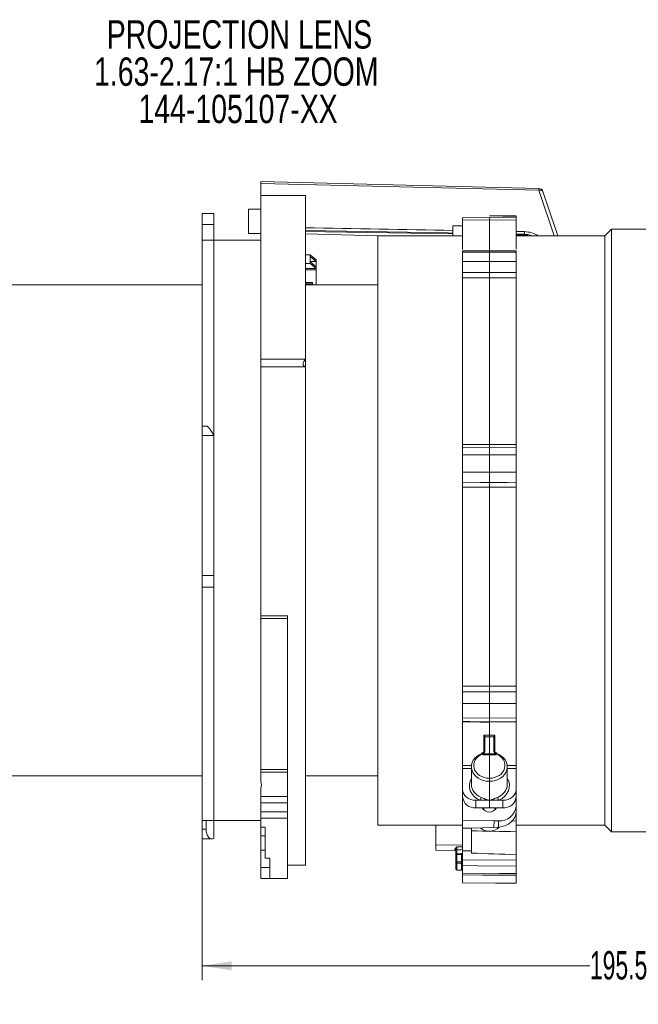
# Model space of a CAD drawing. Header units: millimetres. Extents: x 0 to 1118, y 0 to 864.
# Tile 3 of 78: x 132 to 201, y 69 to 179. Entities that reach past the tile are written whole.
import ezdxf

# ---------------------------------------------------------------- set-up
doc = ezdxf.new("R2010")
doc.units = ezdxf.units.MM
doc.styles.add('SLDTEXTSTYLE0', font='TXT', dxfattribs={"width": 0.75})
doc.styles.add('SLDTEXTSTYLE3', font='TXT', dxfattribs={"width": 0.605})
doc.dimstyles.new('SLDDIMSTYLE1', dxfattribs={"dimtxt": 3.175, "dimasz": 3.302, "dimexe": 0, "dimexo": 0.0625, "dimgap": 0.79375, "dimtad": 0, "dimtih": 1, "dimtoh": 1, "dimdec": 1, "dimlfac": 2, "dimrnd": 1e-09, "dimzin": 12, "dimdsep": 46, "dimtxsty": 'SLDTEXTSTYLE3', "dimsah": 1, "dimcen": 0.09, "dimadec": 0, "dimazin": 3, "dimtfac": 1, "dimtofl": 0, "dimtmove": 0, "dimatfit": 3, "dimfxl": 1, "dimfrac": 2, "dimtolj": 1, "dimtzin": 12, "dimarcsym": 0})

# ---------------------------------------------------------------- blocks, each defined once
blk = doc.blocks.new('_D_10')
at = {"color": 7, "linetype": 'Continuous', "lineweight": 0}
for p, q in [((65.6, 103.63), (65.6, 52.74)), ((249.8, 85.88), (249.8, 52.74)), ((65.6, 54.34), (152.24, 54.34)), ((249.8, 54.34), (163.15, 54.34))]:
    blk.add_line(p, q, dxfattribs=at)
for points in [[(65.6, 54.34), (68.9, 53.83), (68.9, 54.84)], [(249.8, 54.34), (246.49, 54.84), (246.49, 53.83)]]:
    blk.add_solid(points, dxfattribs=at)
at = {"color": 7, "linetype": 'Continuous', "lineweight": 0, "insert": (152.24, 55.99), "char_height": 3.175, "attachment_point": 1, "style": 'SLDTEXTSTYLE3'}
blk.add_mtext('368.4', dxfattribs=at)
blk = doc.blocks.new('_D_11')
at = {"color": 7, "linetype": 'Continuous', "lineweight": 0}
for p, q in [((152.07, 88.13), (152.07, 71.86)), ((249.8, 85.88), (249.8, 71.86)), ((152.07, 73.46), (195.48, 73.46)), ((249.8, 73.46), (206.39, 73.46))]:
    blk.add_line(p, q, dxfattribs=at)
for points in [[(152.07, 73.46), (155.37, 72.95), (155.37, 73.97)], [(249.8, 73.46), (246.49, 73.97), (246.49, 72.95)]]:
    blk.add_solid(points, dxfattribs=at)
at = {"color": 7, "linetype": 'Continuous', "lineweight": 0, "insert": (195.48, 75.11), "char_height": 3.175, "attachment_point": 1, "style": 'SLDTEXTSTYLE3'}
blk.add_mtext('195.5', dxfattribs=at)
blk = doc.blocks.new('SW_NOTE_59')
at = {"color": 0, "linetype": 'Continuous', "lineweight": 0, "char_height": 3.175, "attachment_point": 2, "style": 'SLDTEXTSTYLE0'}
for s, insert in [('PROJECTION LENS', (18.21, 4.09)), ('1.63-2.17:1 HB ZOOM', (17.85, -0.08)), ('144-105107-XX', (18.05, -4.26))]:
    blk.add_mtext(s, dxfattribs=dict(at, insert=insert))

msp = doc.modelspace()

# ---------------------------------------------------------------- linework, layer by layer
at = {"color": 7, "linetype": 'Continuous', "lineweight": 15}
for p, q in [((189.7635, 160.5272), (158.6201, 161.2868)), ((158.6201, 161.0899), (158.6201, 159.734)), ((163.6201, 159.734), (158.6201, 159.734)), ((158.6201, 141.4153), (158.6201, 159.734)), ((163.6201, 141.4153), (163.6201, 159.734)), ((153.3701, 157.7279), (152.0701, 157.7279)), ((152.0701, 156.4754), (152.0701, 157.7279)), ((153.3701, 157.7279), (153.3701, 156.4754)), ((158.6201, 158.2218), (157.264, 158.2218)), ((157.264, 158.2218), (157.264, 155.4718)), ((184.2206, 157.2734), (181.2206, 157.2414)), ((184.2208, 157.0055), (181.2208, 156.9793)), ((181.2208, 153.689), (181.2208, 156.9793)), ((187.2208, 156.9793), (184.2208, 157.0055)), ((187.2209, 157.4434), (184.2209, 157.4709)), ((187.2209, 157.2414), (184.2209, 157.2734)), ((187.2208, 157.2949), (187.2208, 157.4153)), ((187.2208, 153.7333), (187.2208, 156.9793)), ((152.0701, 154.734), (152.0701, 156.4754)), ((153.3701, 154.734), (153.3701, 156.4754)), ((181.2208, 156.349), (180.1458, 156.3396)), ((180.1458, 155.192), (180.1458, 156.3396)), ((197.8958, 155.984), (197.1458, 155.234)), ((228.1458, 155.984), (197.8958, 155.984)), ((197.8958, 155.984), (197.8958, 88.484)), ((153.3701, 154.734), (152.0701, 154.734)), ((152.0701, 133.909), (152.0701, 154.734)), ((158.6201, 154.734), (153.3701, 154.734)), ((153.3701, 132.9097), (153.3701, 154.734)), ((157.264, 155.4718), (158.6201, 155.4718)), ((163.6201, 155.4283), (171.7793, 155.2286)), ((181.2208, 155.234), (171.7458, 155.234)), ((171.7458, 155.234), (171.7458, 89.234)), ((187.2208, 155.307), (188.1375, 155.291)), ((197.1458, 155.234), (187.2208, 155.234)), ((197.1458, 155.234), (197.1458, 89.234)), ((184.2206, 153.5579), (181.2206, 153.522)), ((181.2208, 153.3731), (181.2208, 152.3462)), ((187.221, 153.522), (184.2209, 153.5579)), ((187.2208, 153.3731), (187.2208, 152.3462)), ((163.6201, 153.1032), (164.1451, 153.1032)), ((164.1451, 153.1032), (164.1451, 152.9017)), ((164.1451, 153.1032), (164.8451, 152.5396)), ((164.1451, 152.9017), (164.1451, 152.3087)), ((164.1451, 152.9017), (164.8451, 152.338)), ((164.1451, 152.338), (164.8451, 152.338)), ((164.1451, 152.3087), (164.1451, 152.1071)), ((164.8451, 151.7451), (164.1451, 152.3087)), ((164.8451, 152.5396), (164.8451, 152.338)), ((164.8451, 152.338), (164.8451, 151.7451)), ((164.1451, 152.1071), (163.6201, 152.1071)), ((163.6201, 151.5495), (164.8376, 151.5495)), ((164.8376, 151.4013), (163.6201, 151.4013)), ((164.8376, 151.5495), (164.1451, 152.1071)), ((164.8376, 151.5495), (164.8376, 151.4013)), ((164.8376, 151.4013), (164.8451, 151.3952)), ((164.8451, 151.3952), (164.8451, 151.7451)), ((164.8451, 151.3952), (164.8451, 149.734)), ((163.6201, 150.0062), (164.4201, 150.0062)), ((164.4201, 150.0062), (164.4201, 149.8579)), ((181.2208, 131.8354), (181.2208, 150.5003)), ((187.2208, 131.8354), (187.2208, 150.5003)), ((152.0701, 149.734), (110.11, 149.734)), ((163.6201, 149.8579), (164.4201, 149.8579)), ((171.7458, 149.734), (163.6201, 149.734)), ((164.4201, 149.8579), (164.4201, 149.734)), ((158.6201, 141.4153), (163.6201, 141.4153)), ((158.6201, 140.5493), (158.6201, 141.4153)), ((163.6201, 141.4153), (163.6201, 140.5493)), ((158.6201, 112.6497), (158.6201, 140.5493)), ((163.6201, 140.5493), (158.6201, 140.5493)), ((163.6201, 84.734), (163.6201, 140.5493)), ((152.5537, 133.909), (152.0701, 133.909)), ((152.0701, 132.8482), (152.0701, 133.909)), ((152.0701, 132.8482), (152.0701, 117.1726)), ((153.3701, 132.9097), (153.3701, 132.8482)), ((153.3701, 132.8482), (153.3701, 117.1726)), ((184.2207, 131.5036), (181.2208, 131.4729)), ((187.2209, 131.4729), (184.2209, 131.5036)), ((181.2208, 130.6752), (181.2208, 128.7595)), ((187.2208, 130.6752), (187.2208, 128.7595)), ((181.2208, 104.7685), (181.2208, 127.0834)), ((187.2208, 104.7685), (187.2208, 127.0834)), ((152.0701, 115.8821), (152.0701, 117.1726)), ((153.3701, 117.1726), (153.3701, 115.8821)), ((152.0701, 115.8821), (153.3701, 115.8821)), ((152.0701, 89.734), (152.0701, 115.8821)), ((153.3701, 89.734), (153.3701, 115.8821)), ((161.6201, 112.6497), (158.6201, 112.6497)), ((158.6201, 112.3654), (158.6201, 112.6497)), ((161.6201, 91.5158), (161.6201, 112.6497)), ((158.6201, 112.3654), (158.6201, 95.4409)), ((181.2208, 102.8507), (181.2208, 101.2483)), ((187.2208, 102.8507), (187.2208, 101.2483)), ((181.2208, 95.9047), (181.2208, 100.7938)), ((187.2208, 95.9047), (187.2208, 100.7938)), ((183.7131, 99.1104), (183.7208, 99.0523)), ((183.7208, 97.5095), (183.7208, 99.0523)), ((184.7208, 99.0523), (184.7285, 99.1104)), ((184.7208, 97.5095), (184.7208, 99.0523)), ((183.7117, 97.4582), (183.6897, 97.3898)), ((183.7208, 97.5095), (183.7117, 97.4582)), ((184.2208, 97.2043), (184.2208, 97.0827)), ((184.7299, 97.4582), (184.7208, 97.5095)), ((184.7518, 97.3898), (184.7299, 97.4582)), ((158.6201, 95.139), (158.6201, 95.4409)), ((161.6201, 95.4409), (158.6201, 95.4409)), ((161.6201, 95.139), (158.6201, 95.139)), ((158.6201, 95.139), (158.6201, 94.0502)), ((181.2208, 93.2292), (181.2208, 95.5684)), ((182.2208, 95.7567), (182.2208, 93.7757)), ((186.2208, 93.7757), (186.2208, 95.7567)), ((187.2208, 95.5684), (187.2208, 93.2292)), ((110.11, 94.734), (152.0701, 94.734)), ((163.6201, 94.734), (171.7458, 94.734)), ((181.2208, 94.2624), (181.2207, 94.2624)), ((187.2209, 94.2624), (187.2208, 94.2624)), ((158.6201, 93.381), (158.6201, 92.4158)), ((181.2208, 92.3835), (181.2208, 93.2292)), ((187.2208, 93.2292), (187.2208, 92.3835)), ((158.6201, 91.7233), (158.6201, 92.4158)), ((158.6201, 91.7233), (158.6201, 90.6993)), ((161.6201, 91.7233), (161.6201, 90.6993)), ((181.2208, 89.7328), (181.2208, 92.3835)), ((182.7077, 92.008), (183.1759, 92.007)), ((183.1759, 92.007), (184.2208, 92.0047)), ((184.2208, 92.0047), (185.2656, 92.007)), ((185.2656, 92.007), (185.7339, 92.008)), ((187.2208, 91.3494), (187.2208, 92.3835)), ((158.6201, 89.9992), (158.6201, 90.6993)), ((161.6201, 90.6993), (161.6201, 89.9992)), ((182.7077, 91.1548), (184.2208, 91.144)), ((183.5958, 91.1485), (183.5958, 90.923)), ((184.2208, 91.144), (185.7339, 91.1548)), ((184.8458, 90.923), (184.8458, 91.1485)), ((187.2208, 91.3494), (187.2208, 90.7396)), ((187.2208, 89.6802), (187.2208, 90.7396)), ((152.0701, 89.734), (153.3701, 89.734)), ((152.0701, 88.779), (152.0701, 89.734)), ((152.504, 88.779), (152.504, 89.734)), ((153.3701, 89.734), (158.6201, 89.734)), ((153.3701, 89.734), (153.3701, 87.7344)), ((158.6201, 89.9992), (158.6201, 88.981)), ((161.6201, 89.9992), (161.6201, 83.234)), ((181.2208, 89.7328), (184.7426, 89.7076)), ((181.2208, 88.8722), (181.2208, 89.7328)), ((184.7426, 89.7076), (184.7397, 88.9733)), ((184.7426, 89.7076), (185.2382, 89.7112)), ((152.0701, 87.6799), (152.0701, 88.779)), ((158.6201, 88.981), (159.1201, 88.981)), ((158.6201, 88.981), (158.6201, 88.033)), ((159.1201, 85.5081), (159.1201, 88.981)), ((171.7458, 89.234), (181.2208, 89.234)), ((178.2208, 86.9777), (178.2208, 89.234)), ((181.2208, 88.8722), (182.2208, 88.8643)), ((181.2208, 88.8722), (181.2208, 86.3361)), ((182.2208, 88.8643), (184.7397, 88.9733)), ((182.2208, 88.8643), (182.2208, 86.3279)), ((184.7397, 88.9733), (185.2382, 89.0018)), ((187.2208, 89.234), (197.1458, 89.234)), ((187.2208, 85.9099), (187.2208, 88.4761)), ((197.1458, 89.234), (197.8958, 88.484)), ((197.8958, 88.484), (228.1458, 88.484)), ((152.0701, 87.6799), (153.1386, 87.6799)), ((158.6201, 86.4065), (158.6201, 88.033)), ((158.6201, 86.4065), (158.6201, 84.461)), ((181.2208, 86.9962), (178.2208, 86.9777)), ((178.2208, 86.3981), (178.2208, 86.9777)), ((178.2208, 86.3981), (180.3469, 86.3754)), ((180.4708, 85.8966), (180.4708, 86.3485)), ((181.0967, 86.0267), (180.5945, 86.0216)), ((181.113, 86.0276), (181.0967, 86.0272)), ((181.0967, 86.0267), (181.0967, 86.0267)), ((181.2208, 86.3361), (182.2208, 86.3279)), ((181.2208, 85.3501), (181.2208, 86.3361)), ((182.2208, 86.3279), (182.2208, 86.085)), ((159.6201, 85.5081), (159.1201, 85.5081)), ((159.6201, 83.234), (159.6201, 85.5081)), ((180.4708, 85.0828), (180.4708, 85.8966)), ((180.4708, 84.3169), (180.4708, 85.0828)), ((181.2208, 85.3501), (187.2208, 85.3119)), ((187.2208, 85.3119), (187.2208, 85.9099)), ((158.6201, 84.4607), (158.6201, 84.461)), ((158.6201, 84.4607), (159.6201, 84.4607)), ((158.6201, 84.4607), (158.6201, 83.2511)), ((161.6201, 84.734), (163.6201, 84.734)), ((180.5947, 84.1919), (181.0969, 84.1875)), ((181.2208, 84.6816), (181.2208, 83.8368)), ((187.2208, 84.6419), (187.2208, 83.7851)), ((159.6201, 83.2511), (158.6201, 83.2511)), ((159.6201, 83.234), (161.6201, 83.234)), ((181.2208, 83.6486), (181.2208, 82.7553)), ((181.2208, 82.7553), (181.2208, 82.7552)), ((181.2208, 82.7552), (187.2208, 82.7029)), ((187.2208, 83.6016), (187.2208, 82.7031)), ((187.2208, 82.7031), (187.2208, 82.7029))]:
    msp.add_line(p, q, dxfattribs=at)
at = {"color": 9, "linetype": 'Continuous', "lineweight": 0}
for p, q in [((189.76, 160.3288), (158.6201, 161.0899)), ((191.4626, 155.234), (189.76, 160.3288)), ((184.2208, 157.0055), (184.2208, 153.5936)), ((153.3701, 156.4754), (152.0701, 156.4754)), ((188.1419, 155.3932), (188.1419, 155.6921)), ((187.2208, 155.4092), (188.1419, 155.3932)), ((188.3291, 155.2713), (187.2208, 155.2981)), ((184.2208, 153.409), (181.2208, 153.3731)), ((187.2208, 153.3731), (184.2208, 153.409)), ((184.2208, 152.3549), (184.2208, 153.409)), ((181.2208, 152.3462), (184.2208, 152.3549)), ((184.2208, 152.3549), (187.2208, 152.3462)), ((184.2208, 150.5075), (184.2208, 131.8656)), ((153.3701, 132.8482), (152.0701, 132.8482)), ((184.2208, 130.7059), (181.2208, 130.6752)), ((184.2208, 128.7394), (184.2208, 130.7059)), ((187.2208, 130.6752), (184.2208, 130.7059)), ((181.2208, 128.7595), (184.2208, 128.7394)), ((184.2208, 128.7394), (187.2208, 128.7595)), ((184.2208, 127.0631), (184.2208, 104.7757)), ((152.0701, 117.1726), (153.3701, 117.1726)), ((161.6201, 112.3654), (158.6201, 112.3654)), ((184.2208, 102.8569), (181.2208, 102.8507)), ((187.2208, 102.8507), (184.2208, 102.8569)), ((184.2208, 101.2121), (184.2208, 102.8569)), ((181.2208, 101.2483), (184.2208, 101.2121)), ((184.2208, 101.2121), (187.2208, 101.2483)), ((184.2208, 100.7586), (184.2208, 99.2988)), ((183.5969, 97.3982), (183.5969, 99.3007)), ((184.8447, 99.3007), (184.8447, 97.4029)), ((184.2208, 97.2043), (184.2208, 99.1088)), ((183.473, 97.0804), (183.473, 97.202)), ((184.2208, 97.0827), (183.473, 97.0804)), ((183.5977, 97.2024), (184.2208, 97.2043)), ((184.2208, 97.2043), (184.8439, 97.2024)), ((184.9686, 97.0804), (184.2208, 97.0827)), ((184.2208, 97.0827), (184.2208, 94.4753)), ((184.9686, 97.202), (184.9686, 97.0804)), ((182.2208, 95.5668), (181.2208, 95.5684)), ((186.2096, 95.903), (187.2208, 95.9047)), ((187.2208, 95.5684), (186.2208, 95.5668)), ((184.2208, 92.0158), (184.2208, 94.1271)), ((158.6201, 92.4158), (161.6201, 92.4158)), ((161.6201, 91.7233), (158.6201, 91.7233)), ((182.7077, 92.008), (182.7077, 91.1548)), ((184.2208, 91.144), (184.2208, 92.0047)), ((185.7339, 91.1548), (185.7339, 92.008)), ((158.6201, 90.6993), (161.6201, 90.6993)), ((161.6201, 89.9992), (158.6201, 89.9992)), ((185.2382, 89.0018), (185.2382, 89.7112)), ((186.7034, 89.6905), (187.2208, 89.6802)), ((152.0701, 88.779), (152.504, 88.779)), ((158.6201, 88.033), (159.1201, 88.033)), ((159.1201, 86.4065), (158.6201, 86.4065)), ((180.3469, 86.3754), (180.3469, 86.4359)), ((180.5947, 86.7761), (181.2208, 86.78)), ((180.5947, 86.4694), (180.5947, 85.9358)), ((181.0969, 85.932), (180.5947, 85.9268)), ((180.5947, 85.9268), (180.5947, 85.113)), ((180.5947, 84.9603), (180.5947, 84.1919)), ((181.0969, 85.1097), (181.0969, 85.932)), ((181.0969, 84.1875), (181.0969, 84.957)), ((158.6201, 84.461), (159.6201, 84.461))]:
    msp.add_line(p, q, dxfattribs=at)
at = {"color": 9, "linetype": 'Continuous', "lineweight": 0, "flags": 128}
for points in [[(190.2255, 160.1866), (190.2254, 160.187), (190.1987, 160.2368), (190.1551, 160.2788), (190.0963, 160.3114), (190.0245, 160.3332), (189.9424, 160.3436), (189.8531, 160.3421), (189.76, 160.3288)], [(187.2208, 157.4153), (185.7198, 157.4291), (184.2208, 157.4429)], [(163.6201, 155.8187), (179.6162, 155.5415), (180.1458, 155.5323)], [(184.2208, 151.1102), (183.2209, 151.1076), (181.2208, 151.1026)], [(187.2208, 151.1026), (186.2209, 151.1051), (184.2208, 151.1102)], [(184.2208, 150.5075), (183.2209, 150.5051), (181.2208, 150.5003)], [(187.2208, 150.5003), (186.2209, 150.5027), (184.2208, 150.5075)], [(181.2208, 131.8354), (182.2207, 131.8455), (184.2208, 131.8656)], [(184.2208, 131.8656), (185.2207, 131.8556), (187.2208, 131.8354)], [(184.2208, 127.5985), (183.2209, 127.6053), (181.2208, 127.619)], [(184.2208, 127.0631), (183.2209, 127.0698), (181.2208, 127.0834)], [(187.2208, 127.619), (186.2209, 127.6121), (184.2208, 127.5985)], [(187.2208, 127.0834), (186.2209, 127.0766), (184.2208, 127.0631)], [(181.2208, 104.7685), (182.2207, 104.7709), (184.2208, 104.7757)], [(184.2208, 104.7757), (185.2207, 104.7733), (187.2208, 104.7685)], [(181.2208, 104.1489), (182.2207, 104.1513), (184.2208, 104.1559)], [(184.2208, 104.1559), (185.2207, 104.1536), (187.2208, 104.1489)], [(184.2208, 100.7586), (183.2209, 100.7703), (181.2208, 100.7938)], [(187.2208, 100.7938), (186.2209, 100.7821), (184.2208, 100.7586)], [(183.5969, 99.3007), (183.7208, 99.3003), (184.2208, 99.2988)], [(184.2208, 99.2988), (184.7208, 99.3003), (184.8447, 99.3007)], [(184.2208, 99.1088), (183.9704, 99.1096), (183.7208, 99.1104), (183.7131, 99.1104)], [(184.7285, 99.1104), (184.7208, 99.1104), (184.4712, 99.1096), (184.2208, 99.1088)], [(183.473, 97.202), (183.4523, 97.2352), (183.4325, 97.2616), (183.4143, 97.2803), (183.3984, 97.2906), (183.3855, 97.2919), (183.3854, 97.2919)], [(184.9686, 97.202), (184.9893, 97.2352), (185.0091, 97.2616), (185.0273, 97.2803), (185.0432, 97.2906), (185.0561, 97.2919), (185.0563, 97.2918)], [(181.2208, 95.9047), (181.7208, 95.9039), (182.2686, 95.903)], [(181.2208, 86.4733), (180.971, 86.4718), (180.5947, 86.4694)], [(180.5947, 85.113), (180.847, 85.1114), (181.0969, 85.1097)], [(181.0969, 84.957), (180.8469, 84.9586), (180.5947, 84.9603)], [(187.2208, 84.6419), (182.9401, 84.6702), (181.2208, 84.6816)], [(181.2208, 83.8368), (185.318, 83.8015), (187.2208, 83.7851)], [(187.2208, 83.6016), (183.4418, 83.6312), (181.2208, 83.6486)]]:
    msp.add_lwpolyline(points, dxfattribs=at)
at = {"color": 7, "linetype": 'Continuous', "lineweight": 15, "flags": 128}
for points in [[(191.8806, 155.234), (191.6568, 155.9036), (190.2255, 160.1866)], [(163.6201, 155.7195), (165.8799, 155.6802), (180.1458, 155.4307)], [(181.2206, 100.8219), (182.0186, 100.8123), (184.2207, 100.7857)], [(184.2209, 100.7857), (185.0093, 100.7952), (187.2209, 100.8219)], [(181.2208, 82.7553), (184.896, 82.7233), (187.2208, 82.7031)]]:
    msp.add_lwpolyline(points, dxfattribs=at)
at = {"color": 9, "linetype": 'Continuous', "lineweight": 0}
for centre, radius, start, end in [((179.3644, 160.6128), 10.3995, 358.434916, 359.532656), ((186.9611, 155.3926), 1.1807, 355.063046, 0.026712), ((182.5816, 92.3984), 0.7117, 326.635554, 354.618955), ((185.86, 92.3984), 0.7117, 185.381045, 213.364446), ((180.3755, 86.2922), 0.1465, 49.453089, 101.281773), ((180.5938, 86.3464), 0.123, 89.567074, 179.058284), ((183.3797, 85.9797), 2.7855, 179.137925, 181.087052), ((184.0164, 85.9856), 2.92, 179.193366, 181.052168), ((180.5658, 85.7764), 0.1532, 79.112749, 128.316302), ((180.5658, 84.9626), 0.1532, 79.112749, 128.316302), ((186.0433, 85.0367), 5.4491, 179.19713, 180.80287), ((186.5466, 85.0333), 5.4502, 179.197306, 180.802694)]:
    msp.add_arc(centre, radius, start, end, dxfattribs=at)
at = {"color": 7, "linetype": 'Continuous', "lineweight": 15}
for centre, radius, start, end in [((189.7513, 160.0282), 0.5, 18.478439, 88.595264), ((183.4131, 97.2552), 0.0459, 127.15421, 194.357371), ((183.5958, 97.5392), 0.125, 306.950074, 359.993121), ((184.8458, 97.5392), 0.125, 180.006879, 232.977351), ((185.0283, 97.2552), 0.0461, 345.706112, 52.604868), ((182.5949, 92.5323), 1.3821, 186.182281, 274.681704), ((185.8467, 92.5323), 1.3821, 265.318296, 353.817719), ((184.2208, 91.5923), 0.9104, 209.091463, 330.908537), ((185.3887, 91.5479), 1.8429, 265.318296, 353.817719), ((184.2175, 90.0876), 1.5518, 229.831633, 315.971235), ((180.5958, 85.8966), 0.125, 90.585219, 180), ((180.5945, 85.0841), 0.1237, 180.583712, 270.085429), ((180.5958, 84.3169), 0.125, 180, 269.5), ((181.0958, 84.0626), 0.125, 360, 89.5)]:
    msp.add_arc(centre, radius, start, end, dxfattribs=at)
for centre, major_axis, ratio, start_param, end_param in [((-1383.8278, 138.8908), (3173.8938, -33.321), 0.01207666, 1.05566235, 1.06163594), ((-1383.8278, 138.8908), (3173.8938, -33.321), 0.01207666, 1.05276473, 1.05309876), ((163.9951, 141.1698), (0.5413, 0.5413), 0.57735027, 1.69069866, 3.5452891), ((153.3701, 132.409), (-0.8374, 1.4949), 0.14769566, 4.97018011, 6.20063724), ((184.2208, 95.7654), (1.9999, 0.0266), 0.81910429, 2.00004661, 4.70148599), ((183.4708, 97.2238), (0.2381, 0.2388), 0.31911652, 4.41131823, 4.9348966), ((183.4708, 97.6334), (-0.0024, 0.4981), 0.50187537, 3.66430579, 4.19905344), ((184.2208, 95.7654), (1.9999, -0.0266), 0.81910429, 4.72329197, 7.42473135), ((184.9708, 97.6334), (0.0024, 0.4981), 0.50187537, 2.08413186, 2.61887951), ((184.9708, 97.2238), (-0.2381, 0.2388), 0.31911652, 1.34828871, 1.87186708), ((184.2208, 93.787), (1.9998, 0.0342), 0.81907311, 3.12757651, 4.21434835), ((184.2208, 93.787), (1.9998, -0.0342), 0.81907311, 5.21042961, 6.29720145), ((182.7208, 93.2367), (1.4999, 0.0228), 0.81908967, 3.12913292, 4.6912026), ((185.7208, 93.2367), (1.4999, -0.0228), 0.81908967, 4.73357536, 6.29564504), ((184.2214, 90.6345), (0.8322, 0.125), 0.81302227, 2.29159125, 2.41810694), ((184.2214, 90.6345), (0.8322, 0.125), 0.81302227, 0.41914446, 0.60920158), ((185.2208, 90.6392), (1.9852, 0.2983), 0.8130225, 4.59957013, 6.16163981), ((153.3701, 89.1799), (0.328, 1.4896), 0.53807051, 1.95926212, 3.53005845), ((248.9368, 121.2377), (441.0957, -10.0591), 0.08404269, 4.56247259, 4.57393011)]:
    msp.add_ellipse(centre, major_axis=major_axis, ratio=ratio, start_param=start_param, end_param=end_param, dxfattribs=at)
at = {"color": 9, "linetype": 'Continuous', "lineweight": 0}
for centre, major_axis, ratio, start_param, end_param in [((184.2186, 95.9088), (1.7499, 0.0266), 0.81908967, 1.99848987, 4.7011759), ((184.223, 95.9088), (1.7499, -0.0266), 0.81908967, 4.72360206, 7.42628809), ((184.223, 93.6436), (2.2498, 0.0342), 0.81908967, 2.65537153, 4.21590477), ((184.2186, 93.6436), (2.2498, -0.0342), 0.81908967, 5.2088732, 6.76940643), ((175.7867, 122.8941), (406.3996, -9.2679), 0.08404269, 4.73013806, 4.74244425)]:
    msp.add_ellipse(centre, major_axis=major_axis, ratio=ratio, start_param=start_param, end_param=end_param, dxfattribs=at)
at = {"color": 7, "linetype": 'Continuous', "lineweight": 15}
for points, knots in [([(158.6201, 161.0899), (158.6201, 161.1311), (158.6201, 161.2136), (158.6201, 161.2804), (158.6201, 161.2827), (158.6201, 161.2837)], [0, 0, 0, 0, 0.36599346, 0.73198966, 1, 1, 1, 1]), ([(181.2208, 156.9793), (181.2208, 157.0316), (181.2208, 157.1567), (181.2208, 157.2406), (181.2208, 157.2305), (181.2208, 157.2274)], [0, 0, 0, 0, 0.33346841, 0.79725035, 1, 1, 1, 1]), ([(184.2208, 157.2594), (184.2208, 157.2624), (184.2208, 157.2724), (184.2208, 157.187), (184.2208, 157.0597), (184.2208, 157.0055)], [0, 0, 0, 0, 0.20178282, 0.65958904, 1, 1, 1, 1]), ([(187.2208, 157.2316), (187.2208, 157.2345), (187.2208, 157.2508), (187.2208, 157.1748), (187.2208, 157.0437), (187.2208, 156.9793)], [0, 0, 0, 0, 0.10194157, 0.55893763, 1, 1, 1, 1]), ([(188.1419, 155.6921), (188.4254, 155.6676), (188.9867, 155.6189), (189.4534, 155.3614), (189.6844, 155.234)], [0, 0, 0, 0, 0.50499042, 1, 1, 1, 1]), ([(188.1386, 155.2867), (188.1549, 155.2878), (188.3155, 155.2995), (188.4743, 155.265), (188.617, 155.234)], [0, 0, 0, 0, 0.101781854, 1, 1, 1, 1]), ([(181.2208, 153.3731), (181.2208, 153.4262), (181.2208, 153.5133), (181.2208, 153.5101), (181.2208, 153.5089)], [0, 0, 0, 0, 0.61019169, 1, 1, 1, 1]), ([(184.2208, 153.5448), (184.2208, 153.546), (184.2208, 153.5492), (184.2208, 153.4621), (184.2208, 153.409)], [0, 0, 0, 0, 0.38980806, 1, 1, 1, 1]), ([(187.2208, 153.5081), (187.2208, 153.5114), (187.2208, 153.5226), (187.2208, 153.4532), (187.2208, 153.3851), (187.2208, 153.3731)], [0, 0, 0, 0, 0.25897386, 0.86913131, 1, 1, 1, 1]), ([(181.2208, 151.1026), (181.2208, 151.2103), (181.2208, 151.4258), (181.2208, 151.7689), (181.2208, 152.0772), (181.2208, 152.2592), (181.2208, 152.3331), (181.2208, 152.3462)], [0, 0, 0, 0, 0.23728026, 0.47456086, 0.71183431, 0.94910859, 1, 1, 1, 1]), ([(184.2208, 152.3549), (184.2208, 152.3416), (184.2208, 152.2674), (184.2208, 152.0848), (184.2208, 151.7764), (184.2208, 151.4333), (184.2208, 151.2179), (184.2208, 151.1102)], [0, 0, 0, 0, 0.05169968, 0.28877185, 0.52584324, 0.76292179, 1, 1, 1, 1]), ([(187.2208, 152.3462), (187.2208, 152.2777), (187.2208, 152.1409), (187.2208, 151.8369), (187.2208, 151.5019), (187.2208, 151.251), (187.2208, 151.1249), (187.2208, 151.1026)], [0, 0, 0, 0, 0.23728587, 0.47457217, 0.71184871, 0.94912124, 1, 1, 1, 1]), ([(181.2208, 150.5003), (181.2208, 150.5376), (181.2208, 150.6122), (181.2208, 150.7696), (181.2208, 150.9389), (181.2208, 151.0506), (181.2208, 151.1023), (181.2208, 151.1026)], [0, 0, 0, 0, 0.24971124, 0.4994229, 0.74912536, 0.99882487, 1, 1, 1, 1]), ([(184.2208, 150.5075), (184.2208, 150.5231), (184.2208, 150.5734), (184.2208, 150.6878), (184.2208, 150.851), (184.2208, 150.9981), (184.2208, 151.0805), (184.2208, 151.1102)], [0, 0, 0, 0, 0.11145473, 0.36084192, 0.61023204, 0.85963134, 1, 1, 1, 1]), ([(187.2208, 151.1026), (187.2208, 151.0731), (187.2208, 150.9908), (187.2208, 150.8439), (187.2208, 150.6808), (187.2208, 150.5663), (187.2208, 150.5159), (187.2208, 150.5003)], [0, 0, 0, 0, 0.13952862, 0.3890218, 0.63850578, 0.88798681, 1, 1, 1, 1]), ([(181.2208, 131.4729), (181.2208, 131.4732), (181.2208, 131.4741), (181.2208, 131.5177), (181.2208, 131.6186), (181.2208, 131.7345), (181.2208, 131.8115), (181.2208, 131.8354)], [0, 0, 0, 0, 0.08926586, 0.3533327, 0.6173898, 0.88144378, 1, 1, 1, 1]), ([(181.2208, 130.6752), (181.2208, 130.7831), (181.2208, 130.9988), (181.2208, 131.2572), (181.2208, 131.4281), (181.2208, 131.4765), (181.2208, 131.4722), (181.2208, 131.4715)], [0, 0, 0, 0, 0.237285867, 0.474572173, 0.711848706, 0.949121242, 1, 1, 1, 1]), ([(184.2208, 131.5021), (184.2208, 131.5021), (184.2208, 131.499), (184.2208, 131.5121), (184.2208, 131.5871), (184.2208, 131.7078), (184.2208, 131.813), (184.2208, 131.8656)], [0, 0, 0, 0, 0.00155375, 0.25115863, 0.50076643, 0.75038343, 1, 1, 1, 1]), ([(184.2208, 130.7059), (184.2208, 130.7296), (184.2208, 130.8625), (184.2208, 131.0915), (184.2208, 131.3322), (184.2208, 131.4877), (184.2208, 131.4973), (184.2208, 131.5021)], [0, 0, 0, 0, 0.051699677, 0.288771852, 0.525843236, 0.762921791, 1, 1, 1, 1]), ([(187.2208, 131.8354), (187.2208, 131.7828), (187.2208, 131.6775), (187.2208, 131.5568), (187.2208, 131.4816), (187.2208, 131.4684), (187.2208, 131.4715), (187.2208, 131.4715)], [0, 0, 0, 0, 0.24971124, 0.4994229, 0.74912536, 0.99882487, 1, 1, 1, 1]), ([(187.2208, 131.4715), (187.2208, 131.4665), (187.2208, 131.4567), (187.2208, 131.3008), (187.2208, 131.0598), (187.2208, 130.831), (187.2208, 130.6986), (187.2208, 130.6752)], [0, 0, 0, 0, 0.23728026, 0.47456086, 0.71183431, 0.94910859, 1, 1, 1, 1]), ([(181.2208, 127.619), (181.2208, 127.6682), (181.2208, 127.7667), (181.2208, 128.032), (181.2208, 128.3484), (181.2208, 128.6022), (181.2208, 128.7359), (181.2208, 128.7595)], [0, 0, 0, 0, 0.23728026, 0.47456086, 0.71183431, 0.94910859, 1, 1, 1, 1]), ([(184.2208, 128.7394), (184.2208, 128.7154), (184.2208, 128.5813), (184.2208, 128.3271), (184.2208, 128.0108), (184.2208, 127.7458), (184.2208, 127.6476), (184.2208, 127.5985)], [0, 0, 0, 0, 0.05169968, 0.28877185, 0.52584324, 0.76292179, 1, 1, 1, 1]), ([(187.2208, 128.7595), (187.2208, 128.6472), (187.2208, 128.4225), (187.2208, 128.0943), (187.2208, 127.8208), (187.2208, 127.6776), (187.2208, 127.6278), (187.2208, 127.619)], [0, 0, 0, 0, 0.23728587, 0.47457217, 0.71184871, 0.94912124, 1, 1, 1, 1]), ([(181.2208, 127.0834), (181.2208, 127.1399), (181.2208, 127.2528), (181.2208, 127.4126), (181.2208, 127.5421), (181.2208, 127.5994), (181.2208, 127.6189), (181.2208, 127.619)], [0, 0, 0, 0, 0.24971124, 0.4994229, 0.74912536, 0.99882487, 1, 1, 1, 1]), ([(184.2208, 127.5985), (184.2208, 127.5984), (184.2208, 127.5789), (184.2208, 127.5216), (184.2208, 127.3922), (184.2208, 127.2324), (184.2208, 127.1195), (184.2208, 127.0631)], [0, 0, 0, 0, 0.00155375, 0.25115863, 0.50076643, 0.75038343, 1, 1, 1, 1]), ([(187.2208, 127.619), (187.2208, 127.6065), (187.2208, 127.5717), (187.2208, 127.4746), (187.2208, 127.3272), (187.2208, 127.1894), (187.2208, 127.1085), (187.2208, 127.0834)], [0, 0, 0, 0, 0.13952862, 0.3890218, 0.63850578, 0.88798681, 1, 1, 1, 1]), ([(181.2208, 104.1489), (181.2208, 104.1718), (181.2208, 104.2355), (181.2208, 104.3684), (181.2208, 104.5374), (181.2208, 104.6749), (181.2208, 104.7464), (181.2208, 104.7685)], [0, 0, 0, 0, 0.13952862, 0.3890218, 0.63850578, 0.88798681, 1, 1, 1, 1]), ([(184.2208, 104.7757), (184.2208, 104.7536), (184.2208, 104.6822), (184.2208, 104.5449), (184.2208, 104.3758), (184.2208, 104.2428), (184.2208, 104.1789), (184.2208, 104.1559)], [0, 0, 0, 0, 0.11145473, 0.36084192, 0.61023204, 0.85963134, 1, 1, 1, 1]), ([(187.2208, 104.7685), (187.2208, 104.7174), (187.2208, 104.6153), (187.2208, 104.4426), (187.2208, 104.2799), (187.2208, 104.1878), (187.2208, 104.1491), (187.2208, 104.1489)], [0, 0, 0, 0, 0.249711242, 0.499422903, 0.749125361, 0.998824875, 1, 1, 1, 1]), ([(181.2208, 102.8507), (181.2208, 102.9491), (181.2208, 103.146), (181.2208, 103.4902), (181.2208, 103.8215), (181.2208, 104.0361), (181.2208, 104.132), (181.2208, 104.1489)], [0, 0, 0, 0, 0.23728587, 0.47457217, 0.71184871, 0.94912124, 1, 1, 1, 1]), ([(184.2208, 102.8569), (184.2208, 102.8772), (184.2208, 102.9906), (184.2208, 103.2284), (184.2208, 103.5686), (184.2208, 103.8998), (184.2208, 104.0706), (184.2208, 104.1559)], [0, 0, 0, 0, 0.051699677, 0.288771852, 0.525843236, 0.762921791, 1, 1, 1, 1]), ([(187.2208, 104.1489), (187.2208, 104.0634), (187.2208, 103.8925), (187.2208, 103.5612), (187.2208, 103.221), (187.2208, 102.9837), (187.2208, 102.8706), (187.2208, 102.8507)], [0, 0, 0, 0, 0.23728026, 0.47456086, 0.71183431, 0.94910859, 1, 1, 1, 1]), ([(181.2208, 100.8351), (181.2208, 100.8343), (181.2208, 100.8322), (181.2208, 100.9565), (181.2208, 101.1193), (181.2208, 101.229), (181.2208, 101.2483)], [0, 0, 0, 0, 0.222161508, 0.57341136, 0.924662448, 1, 1, 1, 1]), ([(184.2208, 100.793), (184.2208, 100.7981), (184.2208, 100.8092), (184.2208, 100.9566), (184.2208, 101.1269), (184.2208, 101.2121)], [0, 0, 0, 0, 0.29729123, 0.64864594, 1, 1, 1, 1]), ([(187.2208, 101.2483), (187.2208, 101.1632), (187.2208, 100.9928), (187.2208, 100.8455), (187.2208, 100.8344), (187.2208, 100.8293)], [0, 0, 0, 0, 0.35135411, 0.70270888, 1, 1, 1, 1]), ([(183.5969, 99.3007), (183.5973, 99.3002), (183.6118, 99.2851), (183.6451, 99.2458), (183.6881, 99.1818), (183.7061, 99.1304), (183.7131, 99.1104)], [0, 0, 0, 0, 0.009394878, 0.315602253, 0.733392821, 1, 1, 1, 1]), ([(184.2208, 99.1088), (184.2208, 99.1213), (184.2208, 99.1618), (184.2208, 99.2309), (184.2208, 99.2761), (184.2208, 99.2988)], [0, 0, 0, 0, 0.18276419, 0.59138216, 1, 1, 1, 1]), ([(184.7285, 99.1104), (184.7355, 99.1304), (184.7534, 99.1818), (184.7965, 99.2458), (184.8298, 99.2851), (184.8443, 99.3002), (184.8447, 99.3007)], [0, 0, 0, 0, 0.26660718, 0.68439775, 0.99060512, 1, 1, 1, 1]), ([(183.6717, 97.4412), (183.663, 97.4343), (183.6369, 97.4137), (183.5661, 97.3726), (183.4756, 97.328), (183.4126, 97.3036), (183.3849, 97.293)], [0, 0, 0, 0, 0.12907555, 0.38911234, 0.73198183, 1, 1, 1, 1]), ([(185.0567, 97.2929), (185.0337, 97.3017), (184.9704, 97.3259), (184.8755, 97.3723), (184.7999, 97.4165), (184.7756, 97.4364), (184.77, 97.441)], [0, 0, 0, 0, 0.224468, 0.61625775, 0.91089624, 1, 1, 1, 1]), ([(181.2208, 95.5684), (181.2208, 95.593), (181.2208, 95.6422), (181.2208, 95.7283), (181.2208, 95.8111), (181.2208, 95.87), (181.2208, 95.8967), (181.2208, 95.9047)], [0, 0, 0, 0, 0.22599876, 0.4519979, 0.67798883, 0.90397724, 1, 1, 1, 1]), ([(187.2208, 95.9047), (187.2208, 95.8847), (187.2208, 95.8446), (187.2208, 95.7638), (187.2208, 95.6788), (187.2208, 95.6121), (187.2208, 95.5784), (187.2208, 95.5684)], [0, 0, 0, 0, 0.22599876, 0.4519979, 0.67798883, 0.90397724, 1, 1, 1, 1]), ([(158.6201, 94.0502), (158.6628, 93.9088), (158.7314, 93.6815), (158.6506, 93.4634), (158.6201, 93.381)], [0, 0, 0, 0, 0.622448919, 1, 1, 1, 1]), ([(184.2208, 94.4753), (184.2208, 94.4507), (184.2208, 94.4015), (184.2208, 94.3155), (184.2208, 94.2325), (184.2208, 94.1738), (184.2208, 94.1416), (184.2208, 94.1307), (184.2208, 94.1271)], [0, 0, 0, 0, 0.21464383, 0.4292875, 0.64393543, 0.8585901, 0.95370011, 1, 1, 1, 1]), ([(184.2208, 92.0047), (184.2208, 92.0077), (184.2208, 92.0114), (184.2208, 92.015), (184.2208, 92.0158)], [0, 0, 0, 0, 0.77012842, 1, 1, 1, 1]), ([(187.2208, 89.6802), (187.2208, 89.6602), (187.2208, 89.5995), (187.2208, 89.4254), (187.2208, 89.1432), (187.2208, 88.809), (187.2208, 88.5867), (187.2208, 88.4761)], [0, 0, 0, 0, 0.1078675, 0.32578375, 0.55175416, 0.7769632, 1, 1, 1, 1]), ([(180.4708, 86.2226), (180.4708, 86.223), (180.4708, 86.2395), (180.4659, 86.2748), (180.4451, 86.3209), (180.4133, 86.3536), (180.3804, 86.3717), (180.3581, 86.3742), (180.3469, 86.3754)], [0, 0, 0, 0, 0.006683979, 0.240803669, 0.517924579, 0.71777117, 0.858540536, 1, 1, 1, 1]), ([(181.2206, 86.0359), (181.2163, 86.0352), (181.1968, 86.0319), (181.1586, 86.0283), (181.1252, 86.0278), (181.113, 86.0276)], [0, 0, 0, 0, 0.15473956, 0.69227936, 1, 1, 1, 1]), ([(181.2208, 84.8876), (181.2208, 84.8878), (181.2207, 84.8985), (181.2157, 84.9109), (181.1961, 84.9298), (181.178, 84.9417), (181.1461, 84.9516), (181.1228, 84.9556), (181.1083, 84.9568), (181.0987, 84.9569), (181.0969, 84.957)], [0, 0, 0, 0, 0.00672442, 0.403377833, 0.457576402, 0.731103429, 0.866745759, 0.914078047, 0.983808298, 1, 1, 1, 1]), ([(181.2208, 84.6816), (181.2208, 84.7467), (181.2208, 84.8767), (181.2208, 85.1923), (181.2208, 85.3501)], [0, 0, 0, 0, 0.49999229, 1, 1, 1, 1]), ([(187.2208, 85.3119), (187.2208, 85.1539), (187.2208, 84.8379), (187.2208, 84.7072), (187.2208, 84.6419)], [0, 0, 0, 0, 0.49999191, 1, 1, 1, 1]), ([(181.2208, 83.6486), (181.2208, 83.6704), (181.2208, 83.7141), (181.2208, 83.7713), (181.2208, 83.8137), (181.2208, 83.8338), (181.2208, 83.836), (181.2208, 83.8368)], [0, 0, 0, 0, 0.22168306, 0.4433665, 0.66504144, 0.8867134, 1, 1, 1, 1]), ([(187.2208, 83.7851), (187.2208, 83.7826), (187.2208, 83.7776), (187.2208, 83.7431), (187.2208, 83.6929), (187.2208, 83.6423), (187.2208, 83.6111), (187.2208, 83.6016)], [0, 0, 0, 0, 0.22538977, 0.45077991, 0.67616181, 0.90154112, 1, 1, 1, 1])]:
    msp.add_open_spline(points, degree=3, knots=knots, dxfattribs=at)
at = {"color": 9, "linetype": 'Continuous', "lineweight": 0}
for points, knots in [([(188.1419, 155.3932), (188.3213, 155.3863), (188.612, 155.3751), (188.8733, 155.273), (188.9733, 155.234)], [0, 0, 0, 0, 0.61713588, 1, 1, 1, 1]), ([(183.6897, 97.3898), (183.6818, 97.38), (183.6588, 97.3518), (183.6034, 97.3032), (183.5347, 97.2496), (183.4923, 97.2169), (183.473, 97.202)], [0, 0, 0, 0, 0.15159345, 0.43787729, 0.7441337, 1, 1, 1, 1]), ([(183.7117, 97.4582), (183.7106, 97.4577), (183.701, 97.4529), (183.6848, 97.4535), (183.6739, 97.4405), (183.6729, 97.4393)], [0, 0, 0, 0, 0.10219578, 0.91610278, 1, 1, 1, 1]), ([(184.7688, 97.4392), (184.7677, 97.4405), (184.7568, 97.4535), (184.7405, 97.4529), (184.731, 97.4577), (184.7299, 97.4582)], [0, 0, 0, 0, 0.08584861, 0.8980219, 1, 1, 1, 1]), ([(184.9686, 97.202), (184.9417, 97.2227), (184.8901, 97.2624), (184.8123, 97.3244), (184.7695, 97.3667), (184.7536, 97.3875), (184.7518, 97.3898)], [0, 0, 0, 0, 0.35247614, 0.6765451, 0.9636805, 1, 1, 1, 1]), ([(183.2901, 92.3316), (183.442, 92.2656), (183.7157, 92.1466), (184.0186, 92.0487), (184.1807, 92.0135), (184.2149, 92.0154), (184.2208, 92.0158)], [0, 0, 0, 0, 0.49775453, 0.89674776, 0.98212873, 1, 1, 1, 1]), ([(184.2208, 92.0158), (184.2267, 92.0154), (184.2609, 92.0135), (184.423, 92.0487), (184.7259, 92.1466), (184.9996, 92.2656), (185.1515, 92.3316)], [0, 0, 0, 0, 0.01787127, 0.10325224, 0.50224547, 1, 1, 1, 1]), ([(180.3469, 86.4359), (180.3506, 86.469), (180.3579, 86.5351), (180.4217, 86.6425), (180.5081, 86.7171), (180.5744, 86.7623), (180.5941, 86.7757), (180.5947, 86.7761)], [0, 0, 0, 0, 0.228445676, 0.455893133, 0.838732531, 0.995013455, 1, 1, 1, 1]), ([(180.4708, 86.4035), (180.4729, 86.4247), (180.4775, 86.4711), (180.5156, 86.5659), (180.5561, 86.6675), (180.5848, 86.749), (180.5944, 86.7754), (180.5947, 86.7761)], [0, 0, 0, 0, 0.159946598, 0.350028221, 0.781289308, 0.994150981, 1, 1, 1, 1]), ([(180.5947, 86.7761), (180.5946, 86.7573), (180.5944, 86.7111), (180.5943, 86.6349), (180.5942, 86.5592), (180.5944, 86.4987), (180.5946, 86.4792), (180.5947, 86.4694)], [0, 0, 0, 0, 0.1452377, 0.35892097, 0.57260526, 0.78630017, 1, 1, 1, 1]), ([(181.2208, 85.9545), (181.2202, 85.953), (181.2188, 85.9491), (181.2042, 85.9431), (181.1762, 85.9375), (181.139, 85.9334), (181.1109, 85.9324), (181.0969, 85.932)], [0, 0, 0, 0, 0.13733335, 0.35336162, 0.56906565, 0.78456143, 1, 1, 1, 1]), ([(181.0969, 85.1097), (181.0987, 85.1096), (181.1083, 85.1092), (181.1228, 85.1052), (181.1461, 85.0927), (181.178, 85.061), (181.1961, 85.023), (181.2157, 84.9625), (181.2207, 84.9229), (181.2208, 84.8882), (181.2208, 84.8876)], [0, 0, 0, 0, 0.01620742, 0.08612881, 0.13332663, 0.26891511, 0.54228935, 0.59647347, 0.99326894, 1, 1, 1, 1])]:
    msp.add_open_spline(points, degree=3, knots=knots, dxfattribs=at)

# ---------------------------------------------------------------- block references
at = {"color": 7, "linetype": 'Continuous', "lineweight": 0}
msp.add_blockref('SW_NOTE_59', (138.0304, 175.2778), dxfattribs=at)

# ---------------------------------------------------------------- dimensions: what is measured, and where the dimension line sits
for base, p2, picture, middle in [((65.5958, 54.335), (65.5958, 105.234), '_D_10', (157.6958, 54.335)), ((152.0701, 73.4582), (152.0701, 89.734), '_D_11', (200.9329, 73.4582))]:
    dim = msp.add_linear_dim(base=base, p1=(249.7958, 87.484), p2=p2, dimstyle='SLDDIMSTYLE1', dxfattribs=at)
    dim.commit()
    dim.dimension.update_dxf_attribs({"geometry": picture, "text_midpoint": middle, "dimtype": 160})

doc.saveas('drawing.dxf')
